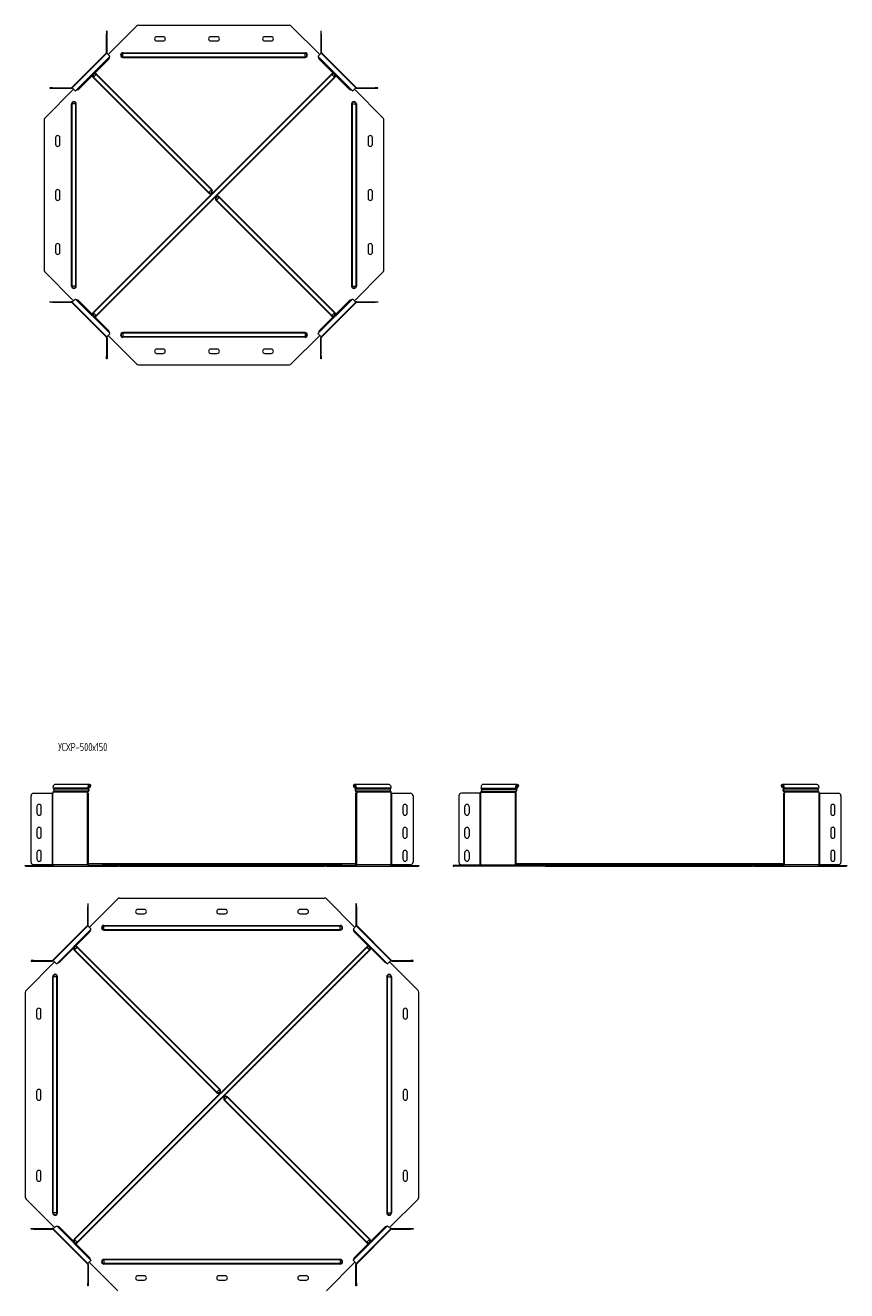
# Model space of a CAD drawing. Header units: millimetres. Extents: x -274 to 1467, y -7726 to 292.
# Tile 2 of 6: x -249 to 1270, y -5939 to -3598. Entities that reach past the tile are written whole.
import ezdxf

# ---------------------------------------------------------------- set-up
doc = ezdxf.new("R2010")
doc.units = ezdxf.units.MM
doc.styles.add('SLDTEXTSTYLE3', font='TXT', dxfattribs={"width": 0.7, "bigfont": 'bigfont'})

msp = doc.modelspace()

# ---------------------------------------------------------------- linework, layer by layer
at = {"color": 7, "linetype": 'Continuous', "lineweight": 15}
for p, q in [((-95.7, -3652.2), (-43, -3599.4)), ((-39.5, -3598), (239.5, -3598)), ((243, -3599.4), (295.8, -3652.2)), ((-98.5, -3608.6), (-98.5, -3613.6)), ((-97.5, -3608.6), (-98.5, -3608.6)), ((-98.5, -3647.9), (-98.5, -3613.6)), ((-97.5, -3613.6), (-97.5, -3608.6)), ((-97.5, -3647.9), (-97.5, -3613.6)), ((6, -3619), (-6, -3619)), ((-6, -3627), (6, -3627)), ((106, -3619), (94, -3619)), ((94, -3627), (106, -3627)), ((206, -3619), (194, -3619)), ((194, -3627), (206, -3627)), ((298.5, -3608.6), (297.5, -3608.6)), ((297.5, -3608.6), (297.5, -3613.6)), ((297.5, -3613.6), (297.5, -3647.9)), ((298.5, -3613.6), (298.5, -3608.6)), ((298.5, -3613.6), (298.5, -3647.9)), ((-98.9, -3649), (-163, -3713)), ((-98.2, -3649.7), (-162.2, -3713.7)), ((-98.2, -3649.7), (-98.9, -3649)), ((-92.8, -3655.1), (-98.2, -3649.7)), ((298.3, -3649.7), (292.9, -3655.1)), ((299, -3649), (298.3, -3649.7)), ((362.3, -3713.7), (298.3, -3649.7)), ((363, -3713), (299, -3649)), ((-94.5, -3660.5), (-151.5, -3717.4)), ((-93.1, -3656.6), (-94.5, -3660.5)), ((294.6, -3660.5), (293.2, -3656.6)), ((351.5, -3717.4), (294.6, -3660.5)), ((-212.5, -3769), (-159.8, -3716.2)), ((-203.4, -3713.5), (-203.4, -3714.5)), ((-198.4, -3713.5), (-203.4, -3713.5)), ((-203.4, -3714.5), (-198.4, -3714.5)), ((-198.4, -3713.5), (-164, -3713.5)), ((-198.4, -3714.5), (-164, -3714.5)), ((-163, -3713), (-162, -3713.9)), ((-162.2, -3713.7), (-156.9, -3719.1)), ((-151.5, -3717.4), (-155.3, -3718.8)), ((355.4, -3718.8), (351.5, -3717.4)), ((356.9, -3719.1), (362.3, -3713.7)), ((359.8, -3716.2), (412.6, -3769)), ((362.3, -3713.7), (363, -3713)), ((364.1, -3713.5), (398.4, -3713.5)), ((364.1, -3714.5), (398.4, -3714.5)), ((403.4, -3713.5), (398.4, -3713.5)), ((398.4, -3714.5), (403.4, -3714.5)), ((403.4, -3714.5), (403.4, -3713.5)), ((-214, -3772.5), (-214, -4051.4)), ((414, -4051.4), (414, -3772.5)), ((-193, -3806), (-193, -3818)), ((-185, -3818), (-185, -3806)), ((385, -3806), (385, -3818)), ((393, -3818), (393, -3806)), ((-193, -3906), (-193, -3918)), ((-185, -3918), (-185, -3906)), ((385, -3906), (385, -3918)), ((393, -3918), (393, -3906)), ((-193, -4006), (-193, -4018)), ((-185, -4018), (-185, -4006)), ((385, -4006), (385, -4018)), ((393, -4018), (393, -4006)), ((-212.5, -4055), (-159.8, -4107.7)), ((359.8, -4107.7), (412.6, -4055)), ((-203.4, -4110.5), (-203.4, -4109.5)), ((-203.4, -4109.5), (-198.4, -4109.5)), ((-198.4, -4110.5), (-203.4, -4110.5)), ((-198.4, -4109.5), (-164, -4109.5)), ((-198.4, -4110.5), (-164, -4110.5)), ((-163, -4110.9), (-162, -4110)), ((-98.9, -4174.9), (-163, -4110.9)), ((-162.2, -4110.2), (-156.9, -4104.8)), ((-162.2, -4110.2), (-98.2, -4174.2)), ((-151.5, -4106.5), (-155.3, -4105.1)), ((-94.5, -4163.5), (-151.5, -4106.5)), ((351.5, -4106.5), (294.6, -4163.5)), ((298.3, -4174.2), (362.3, -4110.2)), ((363, -4110.9), (299, -4174.9)), ((355.4, -4105.1), (351.5, -4106.5)), ((356.9, -4104.8), (362.3, -4110.2)), ((362.3, -4110.2), (363, -4110.9)), ((364.1, -4109.5), (398.4, -4109.5)), ((364.1, -4110.5), (398.4, -4110.5)), ((398.4, -4109.5), (403.4, -4109.5)), ((403.4, -4110.5), (398.4, -4110.5)), ((403.4, -4109.5), (403.4, -4110.5)), ((-93.1, -4167.3), (-94.5, -4163.5)), ((294.6, -4163.5), (293.2, -4167.3)), ((-98.2, -4174.2), (-98.9, -4174.9)), ((-98.5, -4176), (-98.5, -4210.4)), ((-92.8, -4168.9), (-98.2, -4174.2)), ((-97.5, -4176), (-97.5, -4210.4)), ((-95.7, -4171.8), (-43, -4224.5)), ((243, -4224.5), (295.8, -4171.8)), ((298.3, -4174.2), (292.9, -4168.9)), ((297.5, -4210.4), (297.5, -4176)), ((299, -4174.9), (298.3, -4174.2)), ((298.5, -4210.4), (298.5, -4176)), ((-98.5, -4215.4), (-98.5, -4210.4)), ((-97.5, -4210.4), (-97.5, -4215.4)), ((6, -4197), (-6, -4197)), ((-6, -4205), (6, -4205)), ((106, -4197), (94, -4197)), ((94, -4205), (106, -4205)), ((206, -4197), (194, -4197)), ((194, -4205), (206, -4205)), ((297.5, -4215.4), (297.5, -4210.4)), ((298.5, -4210.4), (298.5, -4215.4)), ((-97.5, -4215.4), (-98.5, -4215.4)), ((-39.5, -4226), (239.5, -4226)), ((298.5, -4215.4), (297.5, -4215.4)), ((-196.9, -5009.4), (-196, -5011.7)), ((-130, -5002.7), (-194.1, -5002.7)), ((-131.9, -5011.7), (-132.8, -5009.4)), ((-131.3, -5011.3), (-132.2, -5008.9)), ((-130.1, -5008.9), (-132.2, -5008.9)), ((-128.8, -5005.6), (-130.1, -5008.9)), ((-129.5, -5008.4), (-130.1, -5008.9)), ((-128.1, -5005.1), (-129.5, -5008.4)), ((-128.8, -5005.6), (-128.1, -5005.1)), ((-127.8, -5004), (-128.3, -5004.7)), ((357.9, -5004), (358.4, -5004.7)), ((358.8, -5005.6), (358.2, -5005.1)), ((359.6, -5008.4), (358.2, -5005.1)), ((360.2, -5008.9), (358.8, -5005.6)), ((360.2, -5008.9), (359.6, -5008.4)), ((424.1, -5002.7), (360.1, -5002.7)), ((362.3, -5008.9), (360.2, -5008.9)), ((362.3, -5008.9), (361.4, -5011.3)), ((362.9, -5009.4), (362, -5011.7)), ((426, -5011.7), (426.9, -5009.4)), ((595.4, -5011.7), (594.5, -5009.4)), ((661.4, -5002.7), (597.3, -5002.7)), ((658.6, -5009.4), (659.5, -5011.7)), ((659.2, -5008.9), (660.1, -5011.3)), ((659.2, -5008.9), (661.3, -5008.9)), ((661.3, -5008.9), (662.6, -5005.6)), ((661.3, -5008.9), (661.9, -5008.4)), ((661.9, -5008.4), (663.3, -5005.1)), ((662.6, -5005.6), (663.3, -5005.1)), ((663.6, -5004), (663.1, -5004.7)), ((1149.3, -5004), (1149.8, -5004.7)), ((1150.2, -5005.6), (1149.6, -5005.1)), ((1151, -5008.4), (1149.6, -5005.1)), ((1151.6, -5008.9), (1150.2, -5005.6)), ((1151.6, -5008.9), (1151, -5008.4)), ((1215.5, -5002.7), (1151.5, -5002.7)), ((1153.7, -5008.9), (1151.6, -5008.9)), ((1153.7, -5008.9), (1152.8, -5011.3)), ((1154.3, -5009.4), (1153.4, -5011.7)), ((1217.4, -5011.7), (1218.3, -5009.4)), ((-238.4, -5146.2), (-238.4, -5024)), ((-233.4, -5019), (-199, -5019)), ((-199, -5019), (-197.9, -5019)), ((-197.9, -5017), (-197.9, -5019)), ((-133.9, -5019), (-133.9, -5017)), ((-133.9, -5019), (-133.5, -5019)), ((-133.5, -5019), (-132.5, -5019)), ((-133.5, -5024), (-133.5, -5019)), ((-133.5, -5024), (-133.5, -5146.2)), ((-133.2, -5019), (-133.2, -5017)), ((-132.5, -5019), (-132.5, -5024)), ((-132.5, -5024), (-132.5, -5146.2)), ((362.5, -5019), (363.5, -5019)), ((362.5, -5024), (362.5, -5019)), ((362.5, -5146.2), (362.5, -5024)), ((363.3, -5017), (363.3, -5019)), ((363.5, -5019), (363.5, -5024)), ((363.5, -5019), (364, -5019)), ((363.5, -5146.2), (363.5, -5024)), ((364, -5017), (364, -5019)), ((428, -5019), (428, -5017)), ((428, -5019), (429.1, -5019)), ((429.1, -5019), (463.4, -5019)), ((468.4, -5024), (468.4, -5146.2)), ((553, -5024), (553, -5146.2)), ((592.4, -5019), (558, -5019)), ((593.5, -5019), (592.4, -5019)), ((593.5, -5019), (593.5, -5017)), ((657.5, -5017), (657.5, -5019)), ((657.9, -5019), (657.5, -5019)), ((658.9, -5019), (657.9, -5019)), ((657.9, -5019), (657.9, -5024)), ((657.9, -5146.2), (657.9, -5024)), ((658.2, -5017), (658.2, -5019)), ((658.9, -5024), (658.9, -5019)), ((658.9, -5146.2), (658.9, -5024)), ((1153.9, -5019), (1154.9, -5019)), ((1153.9, -5024), (1153.9, -5019)), ((1153.9, -5146.2), (1153.9, -5024)), ((1154.7, -5017), (1154.7, -5019)), ((1154.9, -5019), (1154.9, -5024)), ((1154.9, -5019), (1155.4, -5019)), ((1154.9, -5146.2), (1154.9, -5024)), ((1155.4, -5017), (1155.4, -5019)), ((1219.4, -5019), (1219.4, -5017)), ((1219.4, -5019), (1220.5, -5019)), ((1220.5, -5019), (1254.8, -5019)), ((1259.8, -5024), (1259.8, -5146.2)), ((-227.4, -5043.7), (-227.4, -5055.7)), ((-219.4, -5055.7), (-219.4, -5043.7)), ((449.4, -5043.7), (449.4, -5055.7)), ((457.4, -5055.7), (457.4, -5043.7)), ((564, -5055.7), (564, -5043.7)), ((572, -5043.7), (572, -5055.7)), ((1240.8, -5043.7), (1240.8, -5055.7)), ((1248.8, -5055.7), (1248.8, -5043.7)), ((-227.4, -5086.2), (-227.4, -5098.2)), ((-219.4, -5098.2), (-219.4, -5086.2)), ((449.4, -5086.2), (449.4, -5098.2)), ((457.4, -5098.2), (457.4, -5086.2)), ((564, -5098.2), (564, -5086.2)), ((572, -5086.2), (572, -5098.2)), ((1240.8, -5086.2), (1240.8, -5098.2)), ((1248.8, -5098.2), (1248.8, -5086.2)), ((-227.4, -5128.7), (-227.4, -5140.7)), ((-219.4, -5140.7), (-219.4, -5128.7)), ((-133.5, -5151.2), (-133.5, -5146.2)), ((-132.5, -5146.2), (-132.5, -5151.2)), ((-103.5, -5149.7), (-132.5, -5149.7)), ((333.5, -5149.7), (-103.5, -5149.7)), ((362.5, -5149.7), (333.5, -5149.7)), ((362.5, -5151.2), (362.5, -5146.2)), ((363.5, -5146.2), (363.5, -5151.2)), ((449.4, -5128.7), (449.4, -5140.7)), ((457.4, -5140.7), (457.4, -5128.7)), ((564, -5140.7), (564, -5128.7)), ((572, -5128.7), (572, -5140.7)), ((657.9, -5146.2), (657.9, -5151.2)), ((658.9, -5151.2), (658.9, -5146.2)), ((687.9, -5149.7), (658.9, -5149.7)), ((1124.9, -5149.7), (687.9, -5149.7)), ((1153.9, -5149.7), (1124.9, -5149.7)), ((1153.9, -5151.2), (1153.9, -5146.2)), ((1154.9, -5146.2), (1154.9, -5151.2)), ((1240.8, -5128.7), (1240.8, -5140.7)), ((1248.8, -5140.7), (1248.8, -5128.7)), ((-249, -5153.7), (-249, -5152.7)), ((-249, -5152.7), (-247.5, -5152.7)), ((-247.5, -5153.7), (-249, -5153.7)), ((-247.5, -5152.7), (-197.6, -5152.7)), ((-247.5, -5153.7), (-196.2, -5153.7)), ((-199, -5151.2), (-233.4, -5151.2)), ((-197.9, -5151.2), (-199, -5151.2)), ((-196.2, -5153.7), (-132.1, -5153.7)), ((-133.5, -5151.2), (-133.9, -5151.2)), ((-132.5, -5151.2), (-133.5, -5151.2)), ((-132.1, -5152.7), (-130.7, -5152.7)), ((-132.1, -5153.7), (-130.7, -5153.7)), ((-130.7, -5152.7), (-130.7, -5153.7)), ((-130.7, -5152.7), (-78, -5152.7)), ((-130.7, -5153.7), (-78, -5153.7)), ((-78, -5152.7), (-74.5, -5152.7)), ((-74.5, -5153.7), (-78, -5153.7)), ((-74.5, -5152.7), (304.5, -5152.7)), ((-74.5, -5153.7), (304.5, -5153.7)), ((304.5, -5152.7), (308, -5152.7)), ((308, -5153.7), (304.5, -5153.7)), ((308, -5152.7), (360.8, -5152.7)), ((308, -5153.7), (360.8, -5153.7)), ((360.8, -5152.7), (360.8, -5153.7)), ((360.8, -5152.7), (362.2, -5152.7)), ((360.8, -5153.7), (362.2, -5153.7)), ((362.2, -5153.7), (426.2, -5153.7)), ((363.5, -5151.2), (362.5, -5151.2)), ((364, -5151.2), (363.5, -5151.2)), ((426.2, -5153.7), (477.6, -5153.7)), ((427.6, -5152.7), (477.6, -5152.7)), ((429.1, -5151.2), (428, -5151.2)), ((463.4, -5151.2), (429.1, -5151.2)), ((477.6, -5152.7), (479, -5152.7)), ((479, -5153.7), (477.6, -5153.7)), ((479, -5152.7), (479, -5153.7)), ((542.4, -5152.7), (542.4, -5153.7)), ((543.9, -5152.7), (542.4, -5152.7)), ((542.4, -5153.7), (543.9, -5153.7)), ((593.8, -5152.7), (543.9, -5152.7)), ((595.2, -5153.7), (543.9, -5153.7)), ((558, -5151.2), (592.4, -5151.2)), ((592.4, -5151.2), (593.5, -5151.2)), ((659.3, -5153.7), (595.2, -5153.7)), ((657.5, -5151.2), (657.9, -5151.2)), ((657.9, -5151.2), (658.9, -5151.2)), ((660.7, -5152.7), (659.3, -5152.7)), ((660.7, -5153.7), (659.3, -5153.7)), ((660.7, -5152.7), (660.7, -5153.7)), ((713.4, -5152.7), (660.7, -5152.7)), ((713.4, -5153.7), (660.7, -5153.7)), ((717, -5152.7), (713.4, -5152.7)), ((713.4, -5153.7), (717, -5153.7)), ((717, -5152.7), (1095.9, -5152.7)), ((717, -5153.7), (1095.9, -5153.7)), ((1095.9, -5152.7), (1099.4, -5152.7)), ((1099.4, -5153.7), (1095.9, -5153.7)), ((1099.4, -5152.7), (1152.2, -5152.7)), ((1099.4, -5153.7), (1152.2, -5153.7)), ((1152.2, -5152.7), (1152.2, -5153.7)), ((1152.2, -5152.7), (1153.6, -5152.7)), ((1152.2, -5153.7), (1153.6, -5153.7)), ((1153.6, -5153.7), (1217.6, -5153.7)), ((1154.9, -5151.2), (1153.9, -5151.2)), ((1155.4, -5151.2), (1154.9, -5151.2)), ((1217.6, -5153.7), (1269, -5153.7)), ((1219, -5152.7), (1269, -5152.7)), ((1220.5, -5151.2), (1219.4, -5151.2)), ((1254.8, -5151.2), (1220.5, -5151.2)), ((1269, -5152.7), (1270.4, -5152.7)), ((1270.4, -5153.7), (1269, -5153.7)), ((1270.4, -5152.7), (1270.4, -5153.7)), ((-130.7, -5267.1), (-78, -5214.4)), ((-74.5, -5212.9), (304.5, -5212.9)), ((308, -5214.4), (360.8, -5267.1)), ((-132.5, -5223.5), (-133.5, -5223.5)), ((-133.5, -5223.5), (-133.5, -5228.5)), ((-133.5, -5262.9), (-133.5, -5228.5)), ((-132.5, -5228.5), (-132.5, -5223.5)), ((-132.5, -5262.9), (-132.5, -5228.5)), ((-29, -5233.9), (-41, -5233.9)), ((-41, -5241.9), (-29, -5241.9)), ((121, -5233.9), (109, -5233.9)), ((109, -5241.9), (121, -5241.9)), ((271, -5233.9), (259, -5233.9)), ((259, -5241.9), (271, -5241.9)), ((363.5, -5223.5), (362.5, -5223.5)), ((362.5, -5223.5), (362.5, -5228.5)), ((362.5, -5228.5), (362.5, -5262.9)), ((363.5, -5228.5), (363.5, -5223.5)), ((363.5, -5228.5), (363.5, -5262.9)), ((-133.9, -5263.9), (-197.9, -5328)), ((-133.2, -5264.6), (-197.2, -5328.7)), ((-133.2, -5264.6), (-133.9, -5263.9)), ((-127.8, -5270), (-133.2, -5264.6)), ((363.3, -5264.6), (357.9, -5270)), ((364, -5263.9), (363.3, -5264.6)), ((427.3, -5328.7), (363.3, -5264.6)), ((428, -5328), (364, -5263.9)), ((-129.5, -5275.4), (-186.5, -5332.3)), ((-128.1, -5271.5), (-129.5, -5275.4)), ((359.6, -5275.4), (358.2, -5271.5)), ((416.5, -5332.3), (359.6, -5275.4)), ((-247.5, -5383.9), (-194.8, -5331.1)), ((-238.4, -5328.4), (-238.4, -5329.4)), ((-233.4, -5328.4), (-238.4, -5328.4)), ((-238.4, -5329.4), (-233.4, -5329.4)), ((-233.4, -5328.4), (-199, -5328.4)), ((-233.4, -5329.4), (-199, -5329.4)), ((-197.9, -5328), (-197.2, -5328.7)), ((-197.2, -5328.7), (-191.9, -5334)), ((-186.5, -5332.3), (-190.3, -5333.7)), ((420.4, -5333.7), (416.5, -5332.3)), ((421.9, -5334), (427.3, -5328.7)), ((424.8, -5331.1), (477.6, -5383.9)), ((427.3, -5328.7), (428, -5328)), ((429.1, -5328.4), (463.4, -5328.4)), ((429.1, -5329.4), (463.4, -5329.4)), ((468.4, -5328.4), (463.4, -5328.4)), ((463.4, -5329.4), (468.4, -5329.4)), ((468.4, -5329.4), (468.4, -5328.4)), ((-249, -5387.4), (-249, -5766.4)), ((479, -5766.4), (479, -5387.4)), ((-228, -5420.9), (-228, -5432.9)), ((-220, -5432.9), (-220, -5420.9)), ((450, -5420.9), (450, -5432.9)), ((458, -5432.9), (458, -5420.9)), ((-228, -5570.9), (-228, -5582.9)), ((-220, -5582.9), (-220, -5570.9)), ((450, -5570.9), (450, -5582.9)), ((458, -5582.9), (458, -5570.9)), ((-228, -5720.9), (-228, -5732.9)), ((-220, -5732.9), (-220, -5720.9)), ((450, -5720.9), (450, -5732.9)), ((458, -5732.9), (458, -5720.9)), ((-247.5, -5769.9), (-194.8, -5822.6)), ((424.8, -5822.6), (477.6, -5769.9)), ((-238.4, -5825.4), (-238.4, -5824.4)), ((-238.4, -5824.4), (-233.4, -5824.4)), ((-233.4, -5825.4), (-238.4, -5825.4)), ((-233.4, -5824.4), (-199, -5824.4)), ((-233.4, -5825.4), (-199, -5825.4)), ((-197.9, -5825.8), (-197.2, -5825.1)), ((-133.9, -5889.9), (-197.9, -5825.8)), ((-197.2, -5825.1), (-191.9, -5819.8)), ((-197.2, -5825.1), (-133.2, -5889.2)), ((-186.5, -5821.4), (-190.3, -5820.1)), ((-129.5, -5878.4), (-186.5, -5821.4)), ((416.5, -5821.4), (359.6, -5878.4)), ((363.3, -5889.2), (427.3, -5825.1)), ((428, -5825.8), (364, -5889.9)), ((420.4, -5820.1), (416.5, -5821.4)), ((421.9, -5819.8), (427.3, -5825.1)), ((427.3, -5825.1), (428, -5825.8)), ((429.1, -5824.4), (463.4, -5824.4)), ((429.1, -5825.4), (463.4, -5825.4)), ((463.4, -5824.4), (468.4, -5824.4)), ((468.4, -5825.4), (463.4, -5825.4)), ((468.4, -5824.4), (468.4, -5825.4)), ((-133.2, -5889.2), (-133.9, -5889.9)), ((-133.5, -5890.9), (-133.5, -5925.3)), ((-127.8, -5883.8), (-133.2, -5889.2)), ((-132.5, -5890.9), (-132.5, -5925.3)), ((-130.7, -5886.7), (-78, -5939.4)), ((-128.1, -5882.2), (-129.5, -5878.4)), ((308, -5939.4), (360.8, -5886.7)), ((363.3, -5889.2), (357.9, -5883.8)), ((359.6, -5878.4), (358.2, -5882.2)), ((362.5, -5925.3), (362.5, -5890.9)), ((364, -5889.9), (363.3, -5889.2)), ((363.5, -5925.3), (363.5, -5890.9)), ((-29, -5911.9), (-41, -5911.9)), ((-41, -5919.9), (-29, -5919.9)), ((121, -5911.9), (109, -5911.9)), ((109, -5919.9), (121, -5919.9)), ((271, -5911.9), (259, -5911.9)), ((259, -5919.9), (271, -5919.9)), ((-133.5, -5930.3), (-133.5, -5925.3)), ((-132.5, -5930.3), (-133.5, -5930.3)), ((-132.5, -5925.3), (-132.5, -5930.3)), ((362.5, -5930.3), (362.5, -5925.3)), ((363.5, -5930.3), (362.5, -5930.3)), ((363.5, -5925.3), (363.5, -5930.3))]:
    msp.add_line(p, q, dxfattribs=at)
at = {"color": 7, "linetype": 'Continuous', "lineweight": 0}
for p, q in [((-98.5, -3613.6), (-97.5, -3613.6)), ((297.5, -3613.6), (298.5, -3613.6)), ((-98.5, -3647.9), (-97.5, -3647.9)), ((-68.5, -3649.5), (-68.5, -3648.6)), ((-68.5, -3648.6), (268.5, -3648.6)), ((-68.5, -3656.4), (-68.5, -3649.5)), ((-68.5, -3649.5), (268.5, -3649.5)), ((268.5, -3649.5), (268.5, -3648.6)), ((268.5, -3656.4), (268.5, -3649.5)), ((298.5, -3647.9), (297.5, -3647.9)), ((-93.1, -3656.6), (-155.3, -3718.8)), ((-68.5, -3656.4), (268.5, -3656.4)), ((-68.5, -3657.3), (-68.5, -3656.4)), ((-68.5, -3657.3), (268.5, -3657.3)), ((268.5, -3657.3), (268.5, -3656.4)), ((355.4, -3718.8), (293.2, -3656.6)), ((-123.4, -4129.2), (317.3, -3688.5)), ((-122.8, -3694), (-123.4, -3694.7)), ((89.9, -3908), (-123.4, -3694.7)), ((-117.9, -3689.2), (-122.8, -3694)), ((-122.8, -4129.9), (317.9, -3689.2)), ((90.5, -3907.3), (-122.8, -3694)), ((-117.2, -3688.5), (-117.9, -3689.2)), ((95.4, -3902.5), (-117.9, -3689.2)), ((-117.9, -4134.7), (322.8, -3694)), ((96, -3901.8), (-117.2, -3688.5)), ((-117.2, -4135.4), (323.5, -3694.7)), ((317.9, -3689.2), (317.3, -3688.5)), ((322.8, -3694), (317.9, -3689.2)), ((323.5, -3694.7), (322.8, -3694)), ((-198.4, -3714.5), (-198.4, -3713.5)), ((-164, -3713.5), (-164, -3714.5)), ((364.1, -3713.5), (364.1, -3714.5)), ((398.4, -3713.5), (398.4, -3714.5)), ((-162.4, -3743.5), (-163.3, -3743.5)), ((-163.3, -4080.5), (-163.3, -3743.5)), ((-155.5, -3743.5), (-162.4, -3743.5)), ((-162.4, -4080.5), (-162.4, -3743.5)), ((-155.5, -4080.5), (-155.5, -3743.5)), ((-154.6, -3743.5), (-155.5, -3743.5)), ((-154.6, -4080.5), (-154.6, -3743.5)), ((354.7, -3743.5), (355.6, -3743.5)), ((354.7, -3743.5), (354.7, -4080.5)), ((355.6, -3743.5), (362.5, -3743.5)), ((355.6, -3743.5), (355.6, -4080.5)), ((362.5, -3743.5), (362.5, -4080.5)), ((362.5, -3743.5), (363.4, -3743.5)), ((363.4, -3743.5), (363.4, -4080.5)), ((90.5, -3907.3), (89.9, -3908)), ((95.4, -3902.5), (90.5, -3907.3)), ((96, -3901.8), (95.4, -3902.5)), ((104, -3922.1), (104.7, -3921.5)), ((104, -3922.1), (317.3, -4135.4)), ((104.7, -3921.5), (109.5, -3916.6)), ((104.7, -3921.5), (317.9, -4134.7)), ((109.5, -3916.6), (110.2, -3915.9)), ((109.5, -3916.6), (322.8, -4129.9)), ((110.2, -3915.9), (323.5, -4129.2)), ((-162.4, -4080.5), (-163.3, -4080.5)), ((-155.5, -4080.5), (-162.4, -4080.5)), ((-154.6, -4080.5), (-155.5, -4080.5)), ((354.7, -4080.5), (355.6, -4080.5)), ((355.6, -4080.5), (362.5, -4080.5)), ((362.5, -4080.5), (363.4, -4080.5)), ((-198.4, -4109.5), (-198.4, -4110.5)), ((-164, -4110.5), (-164, -4109.5)), ((-93.1, -4167.3), (-155.3, -4105.1)), ((355.4, -4105.1), (293.2, -4167.3)), ((364.1, -4110.5), (364.1, -4109.5)), ((398.4, -4110.5), (398.4, -4109.5)), ((-122.8, -4129.9), (-123.4, -4129.2)), ((-117.9, -4134.7), (-122.8, -4129.9)), ((-117.2, -4135.4), (-117.9, -4134.7)), ((317.3, -4135.4), (317.9, -4134.7)), ((317.9, -4134.7), (322.8, -4129.9)), ((322.8, -4129.9), (323.5, -4129.2)), ((268.5, -4166.6), (-68.5, -4166.6)), ((-68.5, -4166.6), (-68.5, -4167.5)), ((268.5, -4167.5), (-68.5, -4167.5)), ((-68.5, -4167.5), (-68.5, -4174.4)), ((268.5, -4166.6), (268.5, -4167.5)), ((268.5, -4167.5), (268.5, -4174.4)), ((-98.5, -4176), (-97.5, -4176)), ((268.5, -4174.4), (-68.5, -4174.4)), ((-68.5, -4174.4), (-68.5, -4175.3)), ((268.5, -4175.3), (-68.5, -4175.3)), ((268.5, -4174.4), (268.5, -4175.3)), ((298.5, -4176), (297.5, -4176)), ((-98.5, -4210.4), (-97.5, -4210.4)), ((297.5, -4210.4), (298.5, -4210.4)), ((-132.8, -5009.4), (-196.9, -5009.4)), ((-132.8, -5009.4), (-132.2, -5008.9)), ((-128.8, -5005.6), (-132.2, -5005.6)), ((362.3, -5005.6), (358.8, -5005.6)), ((362.9, -5009.4), (362.3, -5008.9)), ((426.9, -5009.4), (362.9, -5009.4)), ((594.5, -5009.4), (658.6, -5009.4)), ((658.6, -5009.4), (659.2, -5008.9)), ((659.2, -5005.6), (662.6, -5005.6)), ((1153.7, -5005.6), (1150.2, -5005.6)), ((1154.3, -5009.4), (1153.7, -5008.9)), ((1218.3, -5009.4), (1154.3, -5009.4)), ((-199, -5019), (-199, -5151.2)), ((-133.9, -5017), (-197.9, -5017)), ((-197.9, -5151.2), (-197.9, -5019)), ((-133, -5015.3), (-197, -5015.3)), ((-131.9, -5011.7), (-196, -5011.7)), ((-133.9, -5017), (-133.2, -5017)), ((-133.9, -5151.2), (-133.9, -5019)), ((-132.5, -5024), (-133.5, -5024)), ((-133, -5015.3), (-132.8, -5016.3)), ((-131.9, -5011.7), (-131.3, -5011.3)), ((362, -5011.7), (361.4, -5011.3)), ((426, -5011.7), (362, -5011.7)), ((363.5, -5024), (362.5, -5024)), ((363, -5015.3), (362.9, -5016.3)), ((427.1, -5015.3), (363, -5015.3)), ((364, -5017), (363.3, -5017)), ((428, -5017), (364, -5017)), ((364, -5151.2), (364, -5019)), ((428, -5151.2), (428, -5019)), ((429.1, -5151.2), (429.1, -5019)), ((592.4, -5151.2), (592.4, -5019)), ((593.5, -5017), (657.5, -5017)), ((593.5, -5151.2), (593.5, -5019)), ((594.4, -5015.3), (658.4, -5015.3)), ((595.4, -5011.7), (659.5, -5011.7)), ((657.5, -5017), (658.2, -5017)), ((657.5, -5151.2), (657.5, -5019)), ((657.9, -5024), (658.9, -5024)), ((658.4, -5015.3), (658.6, -5016.3)), ((659.5, -5011.7), (660.1, -5011.3)), ((1153.4, -5011.7), (1152.8, -5011.3)), ((1217.4, -5011.7), (1153.4, -5011.7)), ((1154.9, -5024), (1153.9, -5024)), ((1154.5, -5015.3), (1154.3, -5016.3)), ((1218.5, -5015.3), (1154.5, -5015.3)), ((1155.4, -5017), (1154.7, -5017)), ((1219.4, -5017), (1155.4, -5017)), ((1155.4, -5151.2), (1155.4, -5019)), ((1219.4, -5151.2), (1219.4, -5019)), ((1220.5, -5151.2), (1220.5, -5019)), ((-133.5, -5146.2), (-132.5, -5146.2)), ((-103.5, -5149.7), (-103.5, -5152.1)), ((333.5, -5149.7), (333.5, -5152.1)), ((362.5, -5146.2), (363.5, -5146.2)), ((658.9, -5146.2), (657.9, -5146.2)), ((687.9, -5149.7), (687.9, -5152.1)), ((1124.9, -5149.7), (1124.9, -5152.1)), ((1153.9, -5146.2), (1154.9, -5146.2)), ((-247.5, -5152.7), (-247.5, -5153.7)), ((-133.9, -5151.2), (-197.9, -5151.2)), ((-133, -5152.1), (-106.9, -5152.1)), ((-132.1, -5152.7), (-132.1, -5153.7)), ((-106.9, -5152.1), (-103.5, -5152.1)), ((-103.5, -5152.1), (-103.5, -5152.7)), ((333.5, -5152.1), (-103.5, -5152.1)), ((-78, -5153.7), (-78, -5152.7)), ((-74.5, -5152.7), (-74.5, -5153.7)), ((304.5, -5153.7), (304.5, -5152.7)), ((308, -5152.7), (308, -5153.7)), ((333.5, -5152.1), (333.5, -5152.7)), ((337, -5152.1), (333.5, -5152.1)), ((337, -5152.1), (363.1, -5152.1)), ((362.2, -5152.7), (362.2, -5153.7)), ((428, -5151.2), (364, -5151.2)), ((477.6, -5153.7), (477.6, -5152.7)), ((543.9, -5153.7), (543.9, -5152.7)), ((593.5, -5151.2), (657.5, -5151.2)), ((684.5, -5152.1), (658.4, -5152.1)), ((659.3, -5152.7), (659.3, -5153.7)), ((684.5, -5152.1), (687.9, -5152.1)), ((687.9, -5152.1), (687.9, -5152.7)), ((1124.9, -5152.1), (687.9, -5152.1)), ((713.4, -5152.7), (713.4, -5153.7)), ((717, -5153.7), (717, -5152.7)), ((1095.9, -5153.7), (1095.9, -5152.7)), ((1099.4, -5152.7), (1099.4, -5153.7)), ((1124.9, -5152.1), (1124.9, -5152.7)), ((1128.4, -5152.1), (1124.9, -5152.1)), ((1154.5, -5152.1), (1128.4, -5152.1)), ((1153.6, -5152.7), (1153.6, -5153.7)), ((1219.4, -5151.2), (1155.4, -5151.2)), ((1269, -5153.7), (1269, -5152.7)), ((-133.5, -5228.5), (-132.5, -5228.5)), ((362.5, -5228.5), (363.5, -5228.5)), ((-133.5, -5262.9), (-132.5, -5262.9)), ((-103.5, -5264.5), (-103.5, -5263.5)), ((-103.5, -5263.5), (333.5, -5263.5)), ((-103.5, -5271.3), (-103.5, -5264.5)), ((-103.5, -5264.5), (333.5, -5264.5)), ((333.5, -5264.5), (333.5, -5263.5)), ((333.5, -5271.3), (333.5, -5264.5)), ((363.5, -5262.9), (362.5, -5262.9)), ((-128.1, -5271.5), (-190.3, -5333.7)), ((-103.5, -5271.3), (333.5, -5271.3)), ((-103.5, -5272.3), (-103.5, -5271.3)), ((-103.5, -5272.3), (333.5, -5272.3)), ((333.5, -5272.3), (333.5, -5271.3)), ((420.4, -5333.7), (358.2, -5271.5)), ((-158.4, -5844.2), (382.3, -5303.5)), ((-157.8, -5309), (-158.4, -5309.6)), ((104.9, -5572.9), (-158.4, -5309.6)), ((-152.9, -5304.1), (-157.8, -5309)), ((-157.8, -5844.8), (382.9, -5304.1)), ((105.5, -5572.2), (-157.8, -5309)), ((-152.2, -5303.5), (-152.9, -5304.1)), ((110.4, -5567.4), (-152.9, -5304.1)), ((-152.9, -5849.7), (387.8, -5309)), ((111, -5566.7), (-152.2, -5303.5)), ((-152.2, -5850.3), (388.5, -5309.6)), ((382.9, -5304.1), (382.3, -5303.5)), ((387.8, -5309), (382.9, -5304.1)), ((388.5, -5309.6), (387.8, -5309)), ((-233.4, -5329.4), (-233.4, -5328.4)), ((-199, -5328.4), (-199, -5329.4)), ((429.1, -5328.4), (429.1, -5329.4)), ((463.4, -5328.4), (463.4, -5329.4)), ((-197.4, -5358.4), (-198.3, -5358.4)), ((-198.3, -5795.4), (-198.3, -5358.4)), ((-190.5, -5358.4), (-197.4, -5358.4)), ((-197.4, -5795.4), (-197.4, -5358.4)), ((-190.5, -5795.4), (-190.5, -5358.4)), ((-189.6, -5358.4), (-190.5, -5358.4)), ((-189.6, -5795.4), (-189.6, -5358.4)), ((419.7, -5358.4), (420.6, -5358.4)), ((419.7, -5358.4), (419.7, -5795.4)), ((420.6, -5358.4), (427.5, -5358.4)), ((420.6, -5358.4), (420.6, -5795.4)), ((427.5, -5358.4), (427.5, -5795.4)), ((427.5, -5358.4), (428.4, -5358.4)), ((428.4, -5358.4), (428.4, -5795.4)), ((105.5, -5572.2), (104.9, -5572.9)), ((110.4, -5567.4), (105.5, -5572.2)), ((111, -5566.7), (110.4, -5567.4)), ((119, -5587.1), (119.7, -5586.4)), ((119, -5587.1), (382.3, -5850.3)), ((119.7, -5586.4), (124.5, -5581.5)), ((119.7, -5586.4), (382.9, -5849.7)), ((124.5, -5581.5), (125.2, -5580.9)), ((124.5, -5581.5), (387.8, -5844.8)), ((125.2, -5580.9), (388.5, -5844.2)), ((-197.4, -5795.4), (-198.3, -5795.4)), ((-190.5, -5795.4), (-197.4, -5795.4)), ((-189.6, -5795.4), (-190.5, -5795.4)), ((419.7, -5795.4), (420.6, -5795.4)), ((420.6, -5795.4), (427.5, -5795.4)), ((427.5, -5795.4), (428.4, -5795.4)), ((-233.4, -5824.4), (-233.4, -5825.4)), ((-199, -5825.4), (-199, -5824.4)), ((-128.1, -5882.2), (-190.3, -5820.1)), ((420.4, -5820.1), (358.2, -5882.2)), ((429.1, -5825.4), (429.1, -5824.4)), ((463.4, -5825.4), (463.4, -5824.4)), ((-157.8, -5844.8), (-158.4, -5844.2)), ((-152.9, -5849.7), (-157.8, -5844.8)), ((-152.2, -5850.3), (-152.9, -5849.7)), ((382.3, -5850.3), (382.9, -5849.7)), ((382.9, -5849.7), (387.8, -5844.8)), ((387.8, -5844.8), (388.5, -5844.2)), ((-133.5, -5890.9), (-132.5, -5890.9)), ((-103.5, -5881.5), (-103.5, -5882.5)), ((333.5, -5881.5), (-103.5, -5881.5)), ((-103.5, -5882.5), (-103.5, -5889.3)), ((333.5, -5882.5), (-103.5, -5882.5)), ((333.5, -5889.3), (-103.5, -5889.3)), ((-103.5, -5889.3), (-103.5, -5890.3)), ((333.5, -5890.3), (-103.5, -5890.3)), ((333.5, -5881.5), (333.5, -5882.5)), ((333.5, -5882.5), (333.5, -5889.3)), ((333.5, -5889.3), (333.5, -5890.3)), ((363.5, -5890.9), (362.5, -5890.9)), ((-133.5, -5925.3), (-132.5, -5925.3)), ((362.5, -5925.3), (363.5, -5925.3))]:
    msp.add_line(p, q, dxfattribs=at)
at = {"color": 7, "linetype": 'Continuous', "lineweight": 15, "flags": 128}
for points in [[(-196.9, -5009.4), (-197.2, -5008.2), (-197.2, -5006.9), (-197, -5005.7), (-196.6, -5004.6), (-196, -5003.7), (-195.2, -5003), (-194.3, -5002.8), (-194.1, -5002.7)], [(-127.8, -5004), (-128.6, -5003.2), (-129.4, -5002.8), (-130.3, -5002.8), (-131.2, -5003), (-132, -5003.7), (-132.6, -5004.6), (-133, -5005.7), (-133.2, -5006.9), (-133.1, -5008.2), (-132.8, -5009.4)], [(-128.3, -5004.7), (-129.1, -5004), (-129.9, -5003.7), (-130.8, -5003.9), (-131.5, -5004.5), (-132.1, -5005.4), (-132.4, -5006.5), (-132.5, -5007.7), (-132.2, -5008.9)], [(362.9, -5009.4), (363.2, -5008.2), (363.2, -5006.9), (363.1, -5005.7), (362.6, -5004.6), (362, -5003.7), (361.2, -5003), (360.4, -5002.8), (359.5, -5002.8), (358.6, -5003.2), (357.9, -5004)], [(362.3, -5008.9), (362.5, -5007.7), (362.5, -5006.5), (362.2, -5005.4), (361.6, -5004.5), (360.8, -5003.9), (359.9, -5003.7), (359.1, -5004), (358.4, -5004.7)], [(424.1, -5002.7), (424.4, -5002.8), (425.3, -5003), (426, -5003.7), (426.7, -5004.6), (427.1, -5005.7), (427.3, -5006.9), (427.2, -5008.2), (426.9, -5009.4)], [(597.3, -5002.7), (597.1, -5002.8), (596.2, -5003), (595.4, -5003.7), (594.8, -5004.6), (594.4, -5005.7), (594.2, -5006.9), (594.2, -5008.2), (594.5, -5009.4)], [(658.6, -5009.4), (658.3, -5008.2), (658.2, -5006.9), (658.4, -5005.7), (658.8, -5004.6), (659.4, -5003.7), (660.2, -5003), (661.1, -5002.8), (662, -5002.8), (662.8, -5003.2), (663.6, -5004)], [(659.2, -5008.9), (658.9, -5007.7), (659, -5006.5), (659.3, -5005.4), (659.9, -5004.5), (660.6, -5003.9), (661.5, -5003.7), (662.4, -5004), (663.1, -5004.7)], [(1154.3, -5009.4), (1154.6, -5008.2), (1154.7, -5006.9), (1154.5, -5005.7), (1154, -5004.6), (1153.4, -5003.7), (1152.6, -5003), (1151.8, -5002.8), (1150.9, -5002.8), (1150, -5003.2), (1149.3, -5004)], [(1153.7, -5008.9), (1153.9, -5007.7), (1153.9, -5006.5), (1153.6, -5005.4), (1153, -5004.5), (1152.2, -5003.9), (1151.4, -5003.7), (1150.5, -5004), (1149.8, -5004.7)], [(1215.5, -5002.7), (1215.8, -5002.8), (1216.7, -5003), (1217.4, -5003.7), (1218.1, -5004.6), (1218.5, -5005.7), (1218.7, -5006.9), (1218.6, -5008.2), (1218.3, -5009.4)]]:
    msp.add_lwpolyline(points, dxfattribs=at)
at = {"color": 7, "linetype": 'Continuous', "lineweight": 15}
for centre, radius, start, end in [((-39.5, -3603), 5, 90, 135), ((239.5, -3603), 5, 45, 90), ((-6, -3623), 4, 90, 270), ((6, -3623), 4, 270, 90), ((94, -3623), 4, 90, 270), ((106, -3623), 4, 270, 90), ((194, -3623), 4, 90, 270), ((206, -3623), 4, 270, 90), ((-100, -3647.9), 1.5, 315, 0), ((-100, -3647.9), 2.5, 315, 0), ((300, -3647.9), 2.5, 180, 225), ((300, -3647.9), 1.5, 180, 225), ((-164, -3712), 1.5, 270, 315), ((-164, -3712), 2.5, 270, 315), ((364.1, -3712), 2.5, 225, 270), ((364.1, -3712), 1.5, 225, 270), ((-209, -3772.5), 5, 135, 180), ((409, -3772.5), 5, 0, 45), ((-189, -3806), 4, 0, 180), ((389, -3806), 4, 0, 180), ((-189, -3818), 4, 180, 0), ((389, -3818), 4, 180, 0), ((-189, -3906), 4, 0, 180), ((389, -3906), 4, 0, 180), ((-189, -3918), 4, 180, 0), ((389, -3918), 4, 180, 0), ((-189, -4006), 4, 0, 180), ((389, -4006), 4, 0, 180), ((-189, -4018), 4, 180, 0), ((389, -4018), 4, 180, 0), ((-209, -4051.4), 5, 180, 225), ((409, -4051.4), 5, 315, 0), ((-164, -4112), 2.5, 45, 90), ((-164, -4112), 1.5, 45, 90), ((364.1, -4112), 2.5, 90, 135), ((364.1, -4112), 1.5, 90, 135), ((-100, -4176), 1.5, 0, 45), ((-100, -4176), 2.5, 0, 45), ((300, -4176), 2.5, 135, 180), ((300, -4176), 1.5, 135, 180), ((-6, -4201), 4, 90, 270), ((6, -4201), 4, 270, 90), ((94, -4201), 4, 90, 270), ((106, -4201), 4, 270, 90), ((194, -4201), 4, 90, 270), ((206, -4201), 4, 270, 90), ((-39.5, -4221), 5, 225, 270), ((239.5, -4221), 5, 270, 315), ((-233.4, -5024), 5, 90, 180), ((-196.1, -5016.9), 1.82, 119.6529, 184.4929), ((-198.6, -5012.9), 2.86, 302.6699, 24.1904), ((-132.1, -5016.9), 1.82, 119.6529, 184.4929), ((-132.4, -5017), 0.811, 119.6529, 184.4929), ((-134.5, -5012.9), 2.86, 302.6699, 24.1904), ((-135, -5012.9), 4, 302.6699, 24.1904), ((365, -5012.9), 4, 155.8096, 237.3301), ((364.6, -5012.9), 2.86, 155.8096, 237.3301), ((362.4, -5017), 0.811, 355.5071, 60.3471), ((362.1, -5016.9), 1.82, 355.5071, 60.3471), ((428.6, -5012.9), 2.86, 155.8096, 237.3301), ((426.2, -5016.9), 1.82, 355.5071, 60.3471), ((463.4, -5024), 5, 0, 90), ((558, -5024), 5, 90, 180), ((595.3, -5016.9), 1.82, 119.6529, 184.4929), ((592.8, -5012.9), 2.86, 302.6699, 24.1904), ((659.3, -5016.9), 1.82, 119.6529, 184.4929), ((659, -5017), 0.811, 119.6529, 184.4929), ((656.9, -5012.9), 2.86, 302.6699, 24.1904), ((656.4, -5012.9), 4, 302.6699, 24.1904), ((1156.4, -5012.9), 4, 155.8096, 237.3301), ((1156, -5012.9), 2.86, 155.8096, 237.3301), ((1153.9, -5017), 0.811, 355.5071, 60.3471), ((1153.5, -5016.9), 1.82, 355.5071, 60.3471), ((1220, -5012.9), 2.86, 155.8096, 237.3301), ((1217.6, -5016.9), 1.82, 355.5071, 60.3471), ((1254.8, -5024), 5, 0, 90), ((-223.4, -5043.7), 4, 0, 180), ((-223.4, -5055.7), 4, 180, 0), ((453.4, -5043.7), 4, 0, 180), ((453.4, -5055.7), 4, 180, 0), ((568, -5043.7), 4, 0, 180), ((568, -5055.7), 4, 180, 0), ((1244.8, -5043.7), 4, 0, 180), ((1244.8, -5055.7), 4, 180, 0), ((-223.4, -5086.2), 4, 0, 180), ((-223.4, -5098.2), 4, 180, 0), ((453.4, -5086.2), 4, 0, 180), ((453.4, -5098.2), 4, 180, 0), ((568, -5086.2), 4, 0, 180), ((568, -5098.2), 4, 180, 360), ((1244.8, -5086.2), 4, 0, 180), ((1244.8, -5098.2), 4, 180, 360), ((-223.4, -5128.7), 4, 0, 180), ((453.4, -5128.7), 4, 0, 180), ((568, -5128.7), 4, 0, 180), ((1244.8, -5128.7), 4, 0, 180), ((-233.4, -5146.2), 5, 180, 270), ((-223.4, -5140.7), 4, 180, 0), ((-103.5, -5153.4), 3.68, 90, 158.9773), ((333.5, -5153.4), 3.68, 21.0227, 90), ((453.4, -5140.7), 4, 180, 0), ((463.4, -5146.2), 5, 270, 0), ((558, -5146.2), 5, 180, 270), ((568, -5140.7), 4, 180, 0), ((687.9, -5153.4), 3.68, 90, 158.9773), ((1124.9, -5153.4), 3.68, 21.0227, 90), ((1244.8, -5140.7), 4, 180, 0), ((1254.8, -5146.2), 5, 270, 0), ((-198.3, -5151.7), 1, 270, 309.7535), ((-195.7, -5151.5), 2.23, 171.9505, 258.5782), ((-131.7, -5151.5), 2.23, 171.9505, 258.5782), ((-131.9, -5151.4), 1.34, 171.9505, 258.5782), ((-107.8, -5151.7), 1, 270, 338.9773), ((337.9, -5151.7), 1, 201.0227, 270), ((361.8, -5151.5), 2.23, 281.4218, 8.0495), ((361.9, -5151.4), 1.34, 281.4218, 8.0495), ((425.8, -5151.5), 2.23, 281.4218, 8.0495), ((428.4, -5151.7), 1, 230.2465, 270), ((593.1, -5151.7), 1, 270, 309.7535), ((595.7, -5151.5), 2.23, 171.9505, 258.5782), ((659.7, -5151.5), 2.23, 171.9505, 258.5782), ((659.5, -5151.4), 1.34, 171.9505, 258.5782), ((683.6, -5151.7), 1, 270, 338.9773), ((1129.3, -5151.7), 1, 201.0227, 270), ((1153.2, -5151.5), 2.23, 281.4218, 8.0495), ((1153.3, -5151.4), 1.34, 281.4218, 8.0495), ((1217.2, -5151.5), 2.23, 281.4218, 8.0495), ((1219.8, -5151.7), 1, 230.2465, 270), ((-74.5, -5217.9), 5, 90, 135), ((304.5, -5217.9), 5, 45, 90), ((-41, -5237.9), 4, 90, 270), ((-29, -5237.9), 4, 270, 90), ((109, -5237.9), 4, 90, 270), ((121, -5237.9), 4, 270, 90), ((259, -5237.9), 4, 90, 270), ((271, -5237.9), 4, 270, 90), ((-135, -5262.9), 1.5, 315, 0), ((-135, -5262.9), 2.5, 315, 0), ((365, -5262.9), 2.5, 180, 225), ((365, -5262.9), 1.5, 180, 225), ((-199, -5326.9), 1.5, 270, 315), ((-199, -5326.9), 2.5, 270, 315), ((429.1, -5326.9), 2.5, 225, 270), ((429.1, -5326.9), 1.5, 225, 270), ((-244, -5387.4), 5, 135, 180), ((474, -5387.4), 5, 0, 45), ((-224, -5420.9), 4, 0, 180), ((454, -5420.9), 4, 0, 180), ((-224, -5432.9), 4, 180, 0), ((454, -5432.9), 4, 180, 0), ((-224, -5570.9), 4, 0, 180), ((454, -5570.9), 4, 0, 180), ((-224, -5582.9), 4, 180, 0), ((454, -5582.9), 4, 180, 0), ((-224, -5720.9), 4, 0, 180), ((-224, -5732.9), 4, 180, 0), ((454, -5720.9), 4, 0, 180), ((454, -5732.9), 4, 180, 0), ((-244, -5766.4), 5, 180, 225), ((474, -5766.4), 5, 315, 0), ((-199, -5826.9), 2.5, 45, 90), ((-199, -5826.9), 1.5, 45, 90), ((429.1, -5826.9), 2.5, 90, 135), ((429.1, -5826.9), 1.5, 90, 135), ((-135, -5890.9), 1.5, 0, 45), ((-135, -5890.9), 2.5, 0, 45), ((365, -5890.9), 2.5, 135, 180), ((365, -5890.9), 1.5, 135, 180), ((-41, -5915.9), 4, 90, 270), ((-29, -5915.9), 4, 270, 90), ((109, -5915.9), 4, 90, 270), ((121, -5915.9), 4, 270, 90), ((259, -5915.9), 4, 90, 270), ((271, -5915.9), 4, 270, 90)]:
    msp.add_arc(centre, radius, start, end, dxfattribs=at)
at = {"color": 7, "linetype": 'Continuous', "lineweight": 0}
for centre, radius, start, end in [((-68.5, -3653), 4.37, 90, 270), ((-68.5, -3653), 3.43, 90, 270), ((268.5, -3653), 4.37, 270, 90), ((268.5, -3653), 3.43, 270, 90), ((-120.3, -3691.6), 4.37, 164.8231, 225), ((-120.3, -3691.6), 3.43, 45, 225), ((-120.3, -3691.6), 4.37, 45, 105.1769), ((320.4, -3691.6), 4.37, 74.8149, 135), ((320.4, -3691.6), 3.43, 315, 135), ((320.4, -3691.6), 4.37, 315, 15.1851), ((-159, -3743.5), 4.37, 0, 180), ((-159, -3743.5), 3.43, 0, 180), ((359, -3743.5), 4.37, 0, 180), ((359, -3743.5), 3.43, 0, 180), ((92.9, -3904.9), 4.37, 225, 45), ((92.9, -3904.9), 3.43, 225, 45), ((107.1, -3919), 4.37, 45, 225), ((107.1, -3919), 3.43, 45, 225), ((-159, -4080.5), 4.37, 180, 0), ((-159, -4080.5), 3.43, 180, 0), ((359, -4080.5), 4.37, 180, 0), ((359, -4080.5), 3.43, 180, 0), ((-120.3, -4132.3), 4.37, 135, 195.1851), ((-120.3, -4132.3), 3.43, 135, 315), ((-120.3, -4132.3), 4.37, 254.8149, 315), ((320.4, -4132.3), 4.37, 225, 285.1769), ((320.4, -4132.3), 3.43, 225, 45), ((320.4, -4132.3), 4.37, 344.8231, 45), ((-68.5, -4171), 4.37, 90, 270), ((-68.5, -4171), 3.43, 90, 270), ((268.5, -4171), 4.37, 270, 90), ((268.5, -4171), 3.43, 270, 90), ((-103.5, -5267.9), 4.37, 90, 270), ((-103.5, -5267.9), 3.43, 90, 270), ((333.5, -5267.9), 4.37, 270, 90), ((333.5, -5267.9), 3.43, 270, 90), ((-155.3, -5306.5), 4.37, 164.8142, 225), ((-155.3, -5306.5), 3.43, 45, 225), ((-155.3, -5306.5), 4.37, 45, 105.1858), ((385.4, -5306.5), 4.37, 74.797, 135), ((385.4, -5306.5), 3.43, 315, 135), ((385.4, -5306.5), 4.37, 315, 15.203), ((-194, -5358.4), 4.37, 0, 180), ((-194, -5358.4), 3.43, 0, 180), ((424, -5358.4), 4.37, 0, 180), ((424, -5358.4), 3.43, 0, 180), ((108, -5569.8), 4.37, 225, 45), ((108, -5569.8), 3.43, 225, 45), ((122.1, -5584), 4.37, 45, 225), ((122.1, -5584), 3.43, 45, 225), ((-194, -5795.4), 4.37, 180, 0), ((-194, -5795.4), 3.43, 180, 0), ((424, -5795.4), 4.37, 180, 0), ((424, -5795.4), 3.43, 180, 0), ((-155.3, -5847.2), 4.37, 135, 195.203), ((-155.3, -5847.2), 3.43, 135, 315), ((-155.3, -5847.2), 4.37, 254.797, 315), ((385.4, -5847.2), 4.37, 225, 285.1858), ((385.4, -5847.2), 3.43, 225, 45), ((385.4, -5847.2), 4.37, 344.8142, 45), ((-103.5, -5885.9), 4.37, 90, 270), ((-103.5, -5885.9), 3.43, 90, 270), ((333.5, -5885.9), 4.37, 270, 90), ((333.5, -5885.9), 3.43, 270, 90)]:
    msp.add_arc(centre, radius, start, end, dxfattribs=at)
at = {"color": 7, "linetype": 'Continuous', "lineweight": 15}
for points in [[(-93.1, -3656.6), (-93, -3656.1), (-92.9, -3655.6), (-92.8, -3655.1)], [(292.9, -3655.1), (292.9, -3655.6), (293, -3656.1), (293.2, -3656.6)], [(-156.9, -3719.1), (-156.3, -3719), (-155.8, -3718.9), (-155.3, -3718.8)], [(355.4, -3718.8), (355.8, -3718.9), (356.4, -3719), (356.9, -3719.1)], [(-156.9, -4104.8), (-156.3, -4104.9), (-155.8, -4105), (-155.3, -4105.1)], [(355.4, -4105.1), (355.8, -4105), (356.4, -4104.9), (356.9, -4104.8)], [(-93.1, -4167.3), (-93, -4167.8), (-92.9, -4168.3), (-92.8, -4168.9)], [(292.9, -4168.9), (292.9, -4168.3), (293, -4167.8), (293.2, -4167.3)], [(-128.8, -5005.6), (-128.6, -5005.3), (-128.4, -5004.9), (-128.3, -5004.7)], [(-128.1, -5005.1), (-128, -5004.7), (-127.9, -5004.3), (-127.8, -5004)], [(357.9, -5004), (357.9, -5004.3), (358, -5004.7), (358.2, -5005.1)], [(358.4, -5004.7), (358.5, -5004.9), (358.6, -5005.3), (358.8, -5005.6)], [(662.6, -5005.6), (662.8, -5005.3), (663, -5004.9), (663.1, -5004.7)], [(663.6, -5004), (663.5, -5004.3), (663.4, -5004.7), (663.3, -5005.1)], [(1149.3, -5004), (1149.4, -5004.3), (1149.4, -5004.7), (1149.6, -5005.1)], [(1149.8, -5004.7), (1149.9, -5004.9), (1150, -5005.3), (1150.2, -5005.6)], [(-128.1, -5271.5), (-128, -5271.1), (-127.9, -5270.5), (-127.8, -5270)], [(357.9, -5270), (357.9, -5270.5), (358, -5271.1), (358.2, -5271.5)], [(-191.9, -5334), (-191.3, -5334), (-190.8, -5333.9), (-190.3, -5333.7)], [(420.4, -5333.7), (420.9, -5333.9), (421.4, -5334), (421.9, -5334)], [(-191.9, -5819.8), (-191.3, -5819.8), (-190.8, -5819.9), (-190.3, -5820.1)], [(420.4, -5820.1), (420.9, -5819.9), (421.4, -5819.8), (421.9, -5819.8)], [(-128.1, -5882.2), (-128, -5882.7), (-127.9, -5883.2), (-127.8, -5883.8)], [(357.9, -5883.8), (357.9, -5883.2), (358, -5882.7), (358.2, -5882.2)]]:
    msp.add_open_spline(points, degree=3, dxfattribs=at)

# ---------------------------------------------------------------- texts
at = {"color": 7, "linetype": 'Continuous', "lineweight": 0, "insert": (-188.1, -4926), "char_height": 15, "attachment_point": 1, "style": 'SLDTEXTSTYLE3'}
msp.add_mtext('\\M+18454\\M+18452\\M+18456\\M+18451-500\\M+18487150', dxfattribs=at)

doc.saveas('drawing.dxf')
